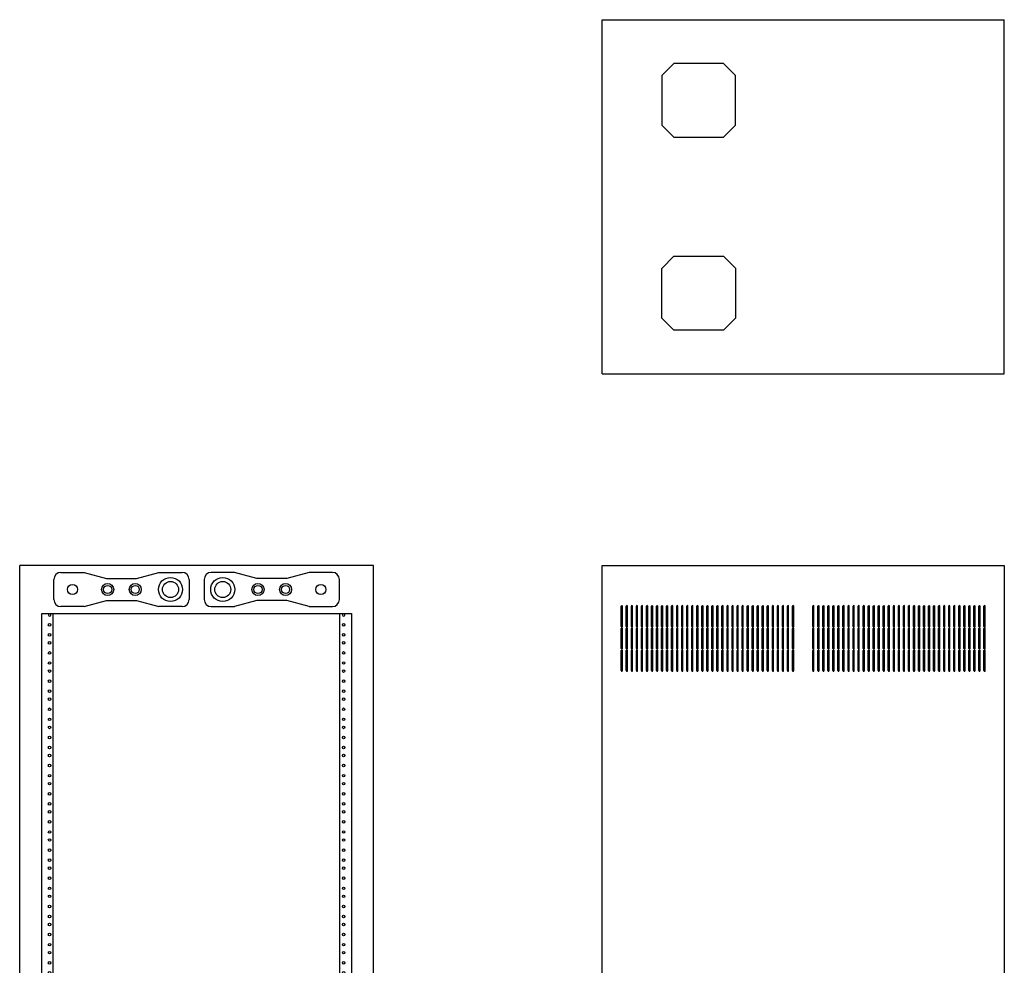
# Model space of a CAD drawing. Extents: x 12 to 110, y 13 to 131.
# Tile 3 of 4: x 12 to 73, y 72 to 131. Entities that reach past the tile are written whole.
import ezdxf

# ---------------------------------------------------------------- set-up
doc = ezdxf.new("R2010")
doc.units = 0
doc.header["$MEASUREMENT"] = 0
doc.layers.get('0').update_dxf_attribs({"linetype": 'CONTINUOUS'})
doc.layers.add('ERK-2725', color=7, linetype='CONTINUOUS')

# ---------------------------------------------------------------- blocks, each defined once
blk = doc.blocks.new('ERK_2725_REAR_ELEV')
at = {"color": 7, "linetype": 'CONTINUOUS'}
for p, q in [((0, 0), (0, 51.375)), ((22, 51.375), (0, 51.375)), ((2.5625, 50.9405), (3.9995, 50.9405)), ((3.9995, 50.9405), (5.397, 50.566)), ((7.259, 50.566), (8.6565, 50.9405)), ((8.6565, 50.9405), (10.0935, 50.9405)), ((13.344, 50.94), (11.907, 50.94)), ((14.741, 50.566), (13.344, 50.941)), ((18, 50.94), (16.603, 50.566)), ((19.437, 50.94), (18, 50.94)), ((22, 0), (22, 51.375)), ((2.125, 49.253), (2.125, 50.503)), ((5.397, 50.566), (7.259, 50.566)), ((10.531, 50.503), (10.531, 49.253)), ((11.469, 50.502), (11.469, 49.253)), ((16.603, 50.566), (14.741, 50.566)), ((19.875, 49.254), (19.875, 50.502)), ((3.9995, 48.8155), (5.397, 49.19)), ((5.397, 49.19), (7.259, 49.19)), ((7.259, 49.19), (8.6565, 48.8155)), ((14.741, 49.19), (13.344, 48.815)), ((16.603, 49.19), (14.741, 49.19)), ((18, 48.816), (16.603, 49.19)), ((1.376, 2.9975), (1.376, 48.3775)), ((1.376, 48.3775), (20.624, 48.3775)), ((1.8144, 48.3775), (1.9056, 48.3775)), ((2.091, 2.9975), (2.091, 48.3775)), ((3.9995, 48.8155), (2.5625, 48.8155)), ((10.0935, 48.8155), (8.6565, 48.8155)), ((11.907, 48.815), (13.344, 48.815)), ((18, 48.816), (19.437, 48.816)), ((19.909, 2.9975), (19.909, 48.3775)), ((20.0944, 48.3775), (20.1856, 48.3775)), ((20.624, 48.3775), (20.624, 2.9975)), ((20.624, 2.9975), (1.376, 2.9975)), ((3.9995, 2.5595), (2.5625, 2.5595)), ((3.9995, 2.5595), (5.397, 2.185)), ((7.259, 2.185), (8.6565, 2.5595)), ((10.0935, 2.5595), (8.6565, 2.5595)), ((11.9065, 2.5595), (13.3435, 2.5595)), ((14.741, 2.185), (13.3435, 2.5595)), ((18.0005, 2.5595), (16.603, 2.185)), ((18.0005, 2.5595), (19.4375, 2.5595)), ((2.125, 2.122), (2.125, 0.872)), ((5.397, 2.185), (7.259, 2.185)), ((10.531, 0.872), (10.531, 2.122)), ((11.469, 0.872), (11.469, 2.122)), ((16.603, 2.185), (14.741, 2.185)), ((19.875, 2.122), (19.875, 0.872)), ((3.9995, 0.4345), (5.397, 0.809)), ((5.397, 0.809), (7.259, 0.809)), ((7.259, 0.809), (8.6565, 0.4345)), ((14.741, 0.809), (13.3435, 0.4345)), ((16.603, 0.809), (14.741, 0.809)), ((18.0005, 0.4345), (16.603, 0.809)), ((22, 0), (0, 0)), ((2.5625, 0.4345), (3.9995, 0.4345)), ((8.6565, 0.4345), (10.0935, 0.4345)), ((13.3435, 0.4345), (11.9065, 0.4345)), ((19.4375, 0.4345), (18.0005, 0.4345))]:
    blk.add_line(p, q, dxfattribs=at)
for centre, radius in [((5.468, 49.878), 0.375), ((7.186, 49.878), 0.375), ((9.376, 49.878), 0.75), ((9.376, 49.878), 0.5), ((12.624, 49.878), 0.75), ((12.624, 49.878), 0.5), ((14.814, 49.878), 0.375), ((16.532, 49.878), 0.375), ((3.28, 49.878), 0.3125), ((5.468, 49.878), 0.25), ((7.186, 49.878), 0.25), ((14.814, 49.878), 0.25), ((16.532, 49.878), 0.25), ((18.72, 49.878), 0.3125), ((1.86, 47.6875), 0.081), ((20.14, 47.6875), 0.081), ((1.86, 47.0625), 0.081), ((20.14, 47.0625), 0.081), ((1.86, 46.5625), 0.081), ((20.14, 46.5625), 0.081), ((1.86, 45.9375), 0.081), ((20.14, 45.9375), 0.081), ((1.86, 45.3125), 0.081), ((20.14, 45.3125), 0.081), ((1.86, 44.8125), 0.081), ((20.14, 44.8125), 0.081), ((1.86, 44.1875), 0.081), ((20.14, 44.1875), 0.081), ((1.86, 43.5625), 0.081), ((20.14, 43.5625), 0.081), ((1.86, 43.0625), 0.081), ((20.14, 43.0625), 0.081), ((1.86, 42.4375), 0.081), ((20.14, 42.4375), 0.081), ((1.86, 41.8125), 0.081), ((20.14, 41.8125), 0.081), ((1.86, 41.3125), 0.081), ((20.14, 41.3125), 0.081), ((1.86, 40.6875), 0.081), ((20.14, 40.6875), 0.081), ((1.86, 40.0625), 0.081), ((20.14, 40.0625), 0.081), ((1.86, 39.5625), 0.081), ((20.14, 39.5625), 0.081), ((1.86, 38.9375), 0.081), ((20.14, 38.9375), 0.081), ((1.86, 38.3125), 0.081), ((20.14, 38.3125), 0.081), ((1.86, 37.8125), 0.081), ((20.14, 37.8125), 0.081), ((1.86, 37.1875), 0.081), ((20.14, 37.1875), 0.081), ((1.86, 36.5625), 0.081), ((1.86, 36.0625), 0.081), ((20.14, 36.5625), 0.081), ((20.14, 36.0625), 0.081), ((1.86, 35.4375), 0.081), ((20.14, 35.4375), 0.081), ((1.86, 34.8125), 0.081), ((20.14, 34.8125), 0.081), ((1.86, 34.3125), 0.081), ((20.14, 34.3125), 0.081), ((1.86, 33.6875), 0.081), ((20.14, 33.6875), 0.081), ((1.86, 33.0625), 0.081), ((20.14, 33.0625), 0.081), ((1.86, 32.5625), 0.081), ((20.14, 32.5625), 0.081), ((1.86, 31.9375), 0.081), ((20.14, 31.9375), 0.081), ((1.86, 31.3125), 0.081), ((20.14, 31.3125), 0.081), ((1.86, 30.8125), 0.081), ((20.14, 30.8125), 0.081), ((1.86, 30.1875), 0.081), ((20.14, 30.1875), 0.081), ((1.86, 29.5625), 0.081), ((20.14, 29.5625), 0.081), ((1.86, 29.0625), 0.081), ((20.14, 29.0625), 0.081), ((1.86, 28.4375), 0.081), ((20.14, 28.4375), 0.081), ((1.86, 27.8125), 0.081), ((20.14, 27.8125), 0.081), ((1.86, 27.3125), 0.081), ((20.14, 27.3125), 0.081), ((1.86, 26.6875), 0.081), ((20.14, 26.6875), 0.081), ((1.86, 26.0625), 0.081), ((20.14, 26.0625), 0.081), ((1.86, 25.5625), 0.081), ((20.14, 25.5625), 0.081), ((1.86, 24.9375), 0.081), ((20.14, 24.9375), 0.081), ((1.86, 24.3125), 0.081), ((1.86, 23.8125), 0.081), ((20.14, 24.3125), 0.081), ((20.14, 23.8125), 0.081), ((1.86, 23.1875), 0.081), ((20.14, 23.1875), 0.081), ((1.86, 22.5625), 0.081), ((1.86, 22.0625), 0.081), ((20.14, 22.5625), 0.081), ((20.14, 22.0625), 0.081), ((1.86, 21.4375), 0.081), ((20.14, 21.4375), 0.081), ((1.86, 20.8125), 0.081), ((20.14, 20.8125), 0.081), ((1.86, 20.3125), 0.081), ((20.14, 20.3125), 0.081), ((1.86, 19.6875), 0.081), ((20.14, 19.6875), 0.081), ((1.86, 19.0625), 0.081), ((20.14, 19.0625), 0.081), ((1.86, 18.5625), 0.081), ((20.14, 18.5625), 0.081), ((1.86, 17.9375), 0.081), ((20.14, 17.9375), 0.081), ((1.86, 17.3125), 0.081), ((20.14, 17.3125), 0.081), ((1.86, 16.8125), 0.081), ((20.14, 16.8125), 0.081), ((1.86, 16.1875), 0.081), ((20.14, 16.1875), 0.081), ((1.86, 15.5625), 0.081), ((20.14, 15.5625), 0.081), ((1.86, 15.0625), 0.081), ((20.14, 15.0625), 0.081), ((1.86, 14.4375), 0.081), ((20.14, 14.4375), 0.081), ((1.86, 13.8125), 0.081), ((20.14, 13.8125), 0.081), ((1.86, 13.3125), 0.081), ((20.14, 13.3125), 0.081), ((1.86, 12.6875), 0.081), ((20.14, 12.6875), 0.081), ((1.86, 12.0625), 0.081), ((1.86, 11.5625), 0.081), ((20.14, 12.0625), 0.081), ((20.14, 11.5625), 0.081), ((1.86, 10.9375), 0.081), ((20.14, 10.9375), 0.081), ((1.86, 10.3125), 0.081), ((1.86, 9.8125), 0.081), ((20.14, 10.3125), 0.081), ((20.14, 9.8125), 0.081), ((1.86, 9.1875), 0.081), ((20.14, 9.1875), 0.081), ((1.86, 8.5625), 0.081), ((20.14, 8.5625), 0.081), ((1.86, 8.0625), 0.081), ((20.14, 8.0625), 0.081), ((1.86, 7.4375), 0.081), ((20.14, 7.4375), 0.081), ((1.86, 6.8125), 0.081), ((20.14, 6.8125), 0.081), ((1.86, 6.3125), 0.081), ((20.14, 6.3125), 0.081), ((1.86, 5.6875), 0.081), ((20.14, 5.6875), 0.081), ((1.86, 5.0625), 0.081), ((20.14, 5.0625), 0.081), ((1.86, 4.5625), 0.081), ((20.14, 4.5625), 0.081), ((1.86, 3.9375), 0.081), ((20.14, 3.9375), 0.081), ((1.86, 3.3125), 0.081), ((20.14, 3.3125), 0.081), ((3.28, 1.497), 0.9375), ((3.28, 1.497), 0.6875), ((5.468, 1.497), 0.5625), ((5.468, 1.497), 0.4375), ((7.186, 1.497), 0.5625), ((7.186, 1.497), 0.4375), ((9.376, 1.497), 0.9375), ((9.376, 1.497), 0.6875), ((12.624, 1.497), 0.9375), ((12.624, 1.497), 0.6875), ((14.814, 1.497), 0.5625), ((14.814, 1.497), 0.4375), ((16.532, 1.497), 0.5625), ((16.532, 1.497), 0.4375), ((18.72, 1.497), 0.9375), ((18.72, 1.497), 0.6875)]:
    blk.add_circle(centre, radius, dxfattribs=at)
for centre, radius, start, end in [((2.5625, 50.503), 0.4375, 90, 180), ((10.0935, 50.503), 0.4375, 0, 90), ((11.907, 50.502), 0.438, 90, 180), ((19.437, 50.502), 0.438, 0, 90), ((2.5625, 49.253), 0.4375, 180, 270), ((10.0935, 49.253), 0.4375, 270, 0), ((11.907, 49.253), 0.438, 180, 270), ((19.437, 49.254), 0.438, 270, 0), ((1.86, 48.3125), 0.081, 126.633461, 53.366539), ((20.14, 48.3125), 0.081, 126.633461, 53.366539), ((2.5625, 2.122), 0.4375, 90, 180), ((10.0935, 2.122), 0.4375, 0, 90), ((11.9065, 2.122), 0.4375, 90, 180), ((19.4375, 2.122), 0.4375, 0, 90), ((2.5625, 0.872), 0.4375, 180, 270), ((10.0935, 0.872), 0.4375, 270, 0), ((11.9065, 0.872), 0.4375, 180, 270), ((19.4375, 0.872), 0.4375, 270, 0)]:
    blk.add_arc(centre, radius, start, end, dxfattribs=at)
blk = doc.blocks.new('ERK_2725_SIDE_ELEV')
at = {"color": 7, "linetype": 'CONTINUOUS'}
for p, q in [((0, 0), (0, 51.375)), ((0, 51.375), (25, 51.375)), ((25, 51.375), (25, 0)), ((1.189, 47.589), (1.189, 48.839)), ((1.264, 47.589), (1.264, 48.839)), ((1.502, 47.589), (1.502, 48.839)), ((1.577, 47.589), (1.577, 48.839)), ((1.815, 47.589), (1.815, 48.839)), ((1.89, 47.589), (1.89, 48.839)), ((2.128, 47.589), (2.128, 48.839)), ((2.203, 47.589), (2.203, 48.839)), ((2.441, 47.589), (2.441, 48.839)), ((2.516, 47.589), (2.516, 48.839)), ((2.754, 47.589), (2.754, 48.839)), ((2.829, 47.589), (2.829, 48.839)), ((3.067, 47.589), (3.067, 48.839)), ((3.142, 47.589), (3.142, 48.839)), ((3.38, 47.589), (3.38, 48.839)), ((3.455, 47.589), (3.455, 48.839)), ((3.693, 47.589), (3.693, 48.839)), ((3.768, 47.589), (3.768, 48.839)), ((4.006, 47.589), (4.006, 48.839)), ((4.081, 47.589), (4.081, 48.839)), ((4.319, 47.589), (4.319, 48.839)), ((4.394, 47.589), (4.394, 48.839)), ((4.632, 47.589), (4.632, 48.839)), ((4.707, 47.589), (4.707, 48.839)), ((4.945, 47.589), (4.945, 48.839)), ((5.02, 47.589), (5.02, 48.839)), ((5.258, 47.589), (5.258, 48.839)), ((5.333, 47.589), (5.333, 48.839)), ((5.571, 47.589), (5.571, 48.839)), ((5.646, 47.589), (5.646, 48.839)), ((5.884, 47.589), (5.884, 48.839)), ((5.959, 47.589), (5.959, 48.839)), ((6.197, 47.589), (6.197, 48.839)), ((6.272, 47.589), (6.272, 48.839)), ((6.51, 47.589), (6.51, 48.839)), ((6.585, 47.589), (6.585, 48.839)), ((6.823, 47.589), (6.823, 48.839)), ((6.898, 47.589), (6.898, 48.839)), ((7.136, 47.589), (7.136, 48.839)), ((7.211, 47.589), (7.211, 48.839)), ((7.449, 47.589), (7.449, 48.839)), ((7.524, 47.589), (7.524, 48.839)), ((7.762, 47.589), (7.762, 48.839)), ((7.837, 47.589), (7.837, 48.839)), ((8.075, 47.589), (8.075, 48.839)), ((8.15, 47.589), (8.15, 48.839)), ((8.388, 47.589), (8.388, 48.839)), ((8.463, 47.589), (8.463, 48.839)), ((8.701, 47.589), (8.701, 48.839)), ((8.776, 47.589), (8.776, 48.839)), ((9.014, 47.589), (9.014, 48.839)), ((9.089, 47.589), (9.089, 48.839)), ((9.327, 47.589), (9.327, 48.839)), ((9.402, 47.589), (9.402, 48.839)), ((9.64, 47.589), (9.64, 48.839)), ((9.715, 47.589), (9.715, 48.839)), ((9.953, 47.589), (9.953, 48.839)), ((10.028, 47.589), (10.028, 48.839)), ((10.266, 47.589), (10.266, 48.839)), ((10.341, 47.589), (10.341, 48.839)), ((10.579, 47.589), (10.579, 48.839)), ((10.654, 47.589), (10.654, 48.839)), ((10.892, 47.589), (10.892, 48.839)), ((10.967, 47.589), (10.967, 48.839)), ((11.205, 47.589), (11.205, 48.839)), ((11.28, 47.589), (11.28, 48.839)), ((11.518, 47.589), (11.518, 48.839)), ((11.593, 47.589), (11.593, 48.839)), ((11.831, 47.589), (11.831, 48.839)), ((11.906, 47.589), (11.906, 48.839)), ((13.094, 47.589), (13.094, 48.839)), ((13.169, 47.589), (13.169, 48.839)), ((13.407, 47.589), (13.407, 48.839)), ((13.482, 47.589), (13.482, 48.839)), ((13.72, 47.589), (13.72, 48.839)), ((13.795, 47.589), (13.795, 48.839)), ((14.033, 47.589), (14.033, 48.839)), ((14.108, 47.589), (14.108, 48.839)), ((14.346, 47.589), (14.346, 48.839)), ((14.421, 47.589), (14.421, 48.839)), ((14.659, 47.589), (14.659, 48.839)), ((14.734, 47.589), (14.734, 48.839)), ((14.972, 47.589), (14.972, 48.839)), ((15.047, 47.589), (15.047, 48.839)), ((15.285, 47.589), (15.285, 48.839)), ((15.36, 47.589), (15.36, 48.839)), ((15.598, 47.589), (15.598, 48.839)), ((15.673, 47.589), (15.673, 48.839)), ((15.911, 47.589), (15.911, 48.839)), ((15.986, 47.589), (15.986, 48.839)), ((16.224, 47.589), (16.224, 48.839)), ((16.299, 47.589), (16.299, 48.839)), ((16.537, 47.589), (16.537, 48.839)), ((16.612, 47.589), (16.612, 48.839)), ((16.85, 47.589), (16.85, 48.839)), ((16.925, 47.589), (16.925, 48.839)), ((17.163, 47.589), (17.163, 48.839)), ((17.238, 47.589), (17.238, 48.839)), ((17.476, 47.589), (17.476, 48.839)), ((17.551, 47.589), (17.551, 48.839)), ((17.789, 47.589), (17.789, 48.839)), ((17.864, 47.589), (17.864, 48.839)), ((18.102, 47.589), (18.102, 48.839)), ((18.177, 47.589), (18.177, 48.839)), ((18.415, 47.589), (18.415, 48.839)), ((18.49, 47.589), (18.49, 48.839)), ((18.728, 47.589), (18.728, 48.839)), ((18.803, 47.589), (18.803, 48.839)), ((19.041, 47.589), (19.041, 48.839)), ((19.116, 47.589), (19.116, 48.839)), ((19.354, 47.589), (19.354, 48.839)), ((19.429, 47.589), (19.429, 48.839)), ((19.667, 47.589), (19.667, 48.839)), ((19.742, 47.589), (19.742, 48.839)), ((19.98, 47.589), (19.98, 48.839)), ((20.055, 47.589), (20.055, 48.839)), ((20.293, 47.589), (20.293, 48.839)), ((20.368, 47.589), (20.368, 48.839)), ((20.606, 47.589), (20.606, 48.839)), ((20.681, 47.589), (20.681, 48.839)), ((20.919, 47.589), (20.919, 48.839)), ((20.994, 47.589), (20.994, 48.839)), ((21.232, 47.589), (21.232, 48.839)), ((21.307, 47.589), (21.307, 48.839)), ((21.545, 47.589), (21.545, 48.839)), ((21.62, 47.589), (21.62, 48.839)), ((21.858, 47.589), (21.858, 48.839)), ((21.933, 47.589), (21.933, 48.839)), ((22.171, 47.589), (22.171, 48.839)), ((22.246, 47.589), (22.246, 48.839)), ((22.484, 47.589), (22.484, 48.839)), ((22.559, 47.589), (22.559, 48.839)), ((22.797, 47.589), (22.797, 48.839)), ((22.872, 47.589), (22.872, 48.839)), ((23.11, 47.589), (23.11, 48.839)), ((23.185, 47.589), (23.185, 48.839)), ((23.423, 47.589), (23.423, 48.839)), ((23.498, 47.589), (23.498, 48.839)), ((23.736, 47.589), (23.736, 48.839)), ((23.811, 47.589), (23.811, 48.839)), ((1.189, 46.214), (1.189, 47.464)), ((1.264, 46.214), (1.264, 47.464)), ((1.502, 46.214), (1.502, 47.464)), ((1.577, 46.214), (1.577, 47.464)), ((1.815, 46.214), (1.815, 47.464)), ((1.89, 46.214), (1.89, 47.464)), ((2.128, 46.214), (2.128, 47.464)), ((2.203, 46.214), (2.203, 47.464)), ((2.441, 46.214), (2.441, 47.464)), ((2.516, 46.214), (2.516, 47.464)), ((2.754, 46.214), (2.754, 47.464)), ((2.829, 46.214), (2.829, 47.464)), ((3.067, 46.214), (3.067, 47.464)), ((3.142, 46.214), (3.142, 47.464)), ((3.38, 46.214), (3.38, 47.464)), ((3.455, 46.214), (3.455, 47.464)), ((3.693, 46.214), (3.693, 47.464)), ((3.768, 46.214), (3.768, 47.464)), ((4.006, 46.214), (4.006, 47.464)), ((4.081, 46.214), (4.081, 47.464)), ((4.319, 46.214), (4.319, 47.464)), ((4.394, 46.214), (4.394, 47.464)), ((4.632, 46.214), (4.632, 47.464)), ((4.707, 46.214), (4.707, 47.464)), ((4.945, 46.214), (4.945, 47.464)), ((5.02, 46.214), (5.02, 47.464)), ((5.258, 46.214), (5.258, 47.464)), ((5.333, 46.214), (5.333, 47.464)), ((5.571, 46.214), (5.571, 47.464)), ((5.646, 46.214), (5.646, 47.464)), ((5.884, 46.214), (5.884, 47.464)), ((5.959, 46.214), (5.959, 47.464)), ((6.197, 46.214), (6.197, 47.464)), ((6.272, 46.214), (6.272, 47.464)), ((6.51, 46.214), (6.51, 47.464)), ((6.585, 46.214), (6.585, 47.464)), ((6.823, 46.214), (6.823, 47.464)), ((6.898, 46.214), (6.898, 47.464)), ((7.136, 46.214), (7.136, 47.464)), ((7.211, 46.214), (7.211, 47.464)), ((7.449, 46.214), (7.449, 47.464)), ((7.524, 46.214), (7.524, 47.464)), ((7.762, 46.214), (7.762, 47.464)), ((7.837, 46.214), (7.837, 47.464)), ((8.075, 46.214), (8.075, 47.464)), ((8.15, 46.214), (8.15, 47.464)), ((8.388, 46.214), (8.388, 47.464)), ((8.463, 46.214), (8.463, 47.464)), ((8.701, 46.214), (8.701, 47.464)), ((8.776, 46.214), (8.776, 47.464)), ((9.014, 46.214), (9.014, 47.464)), ((9.089, 46.214), (9.089, 47.464)), ((9.327, 46.214), (9.327, 47.464)), ((9.402, 46.214), (9.402, 47.464)), ((9.64, 46.214), (9.64, 47.464)), ((9.715, 46.214), (9.715, 47.464)), ((9.953, 46.214), (9.953, 47.464)), ((10.028, 46.214), (10.028, 47.464)), ((10.266, 46.214), (10.266, 47.464)), ((10.341, 46.214), (10.341, 47.464)), ((10.579, 46.214), (10.579, 47.464)), ((10.654, 46.214), (10.654, 47.464)), ((10.892, 46.214), (10.892, 47.464)), ((10.967, 46.214), (10.967, 47.464)), ((11.205, 46.214), (11.205, 47.464)), ((11.28, 46.214), (11.28, 47.464)), ((11.518, 46.214), (11.518, 47.464)), ((11.593, 46.214), (11.593, 47.464)), ((11.831, 46.214), (11.831, 47.464)), ((11.906, 46.214), (11.906, 47.464)), ((13.094, 46.214), (13.094, 47.464)), ((13.169, 46.214), (13.169, 47.464)), ((13.407, 46.214), (13.407, 47.464)), ((13.482, 46.214), (13.482, 47.464)), ((13.72, 46.214), (13.72, 47.464)), ((13.795, 46.214), (13.795, 47.464)), ((14.033, 46.214), (14.033, 47.464)), ((14.108, 46.214), (14.108, 47.464)), ((14.346, 46.214), (14.346, 47.464)), ((14.421, 46.214), (14.421, 47.464)), ((14.659, 46.214), (14.659, 47.464)), ((14.734, 46.214), (14.734, 47.464)), ((14.972, 46.214), (14.972, 47.464)), ((15.047, 46.214), (15.047, 47.464)), ((15.285, 46.214), (15.285, 47.464)), ((15.36, 46.214), (15.36, 47.464)), ((15.598, 46.214), (15.598, 47.464)), ((15.673, 46.214), (15.673, 47.464)), ((15.911, 46.214), (15.911, 47.464)), ((15.986, 46.214), (15.986, 47.464)), ((16.224, 46.214), (16.224, 47.464)), ((16.299, 46.214), (16.299, 47.464)), ((16.537, 46.214), (16.537, 47.464)), ((16.612, 46.214), (16.612, 47.464)), ((16.85, 46.214), (16.85, 47.464)), ((16.925, 46.214), (16.925, 47.464)), ((17.163, 46.214), (17.163, 47.464)), ((17.238, 46.214), (17.238, 47.464)), ((17.476, 46.214), (17.476, 47.464)), ((17.551, 46.214), (17.551, 47.464)), ((17.789, 46.214), (17.789, 47.464)), ((17.864, 46.214), (17.864, 47.464)), ((18.102, 46.214), (18.102, 47.464)), ((18.177, 46.214), (18.177, 47.464)), ((18.415, 46.214), (18.415, 47.464)), ((18.49, 46.214), (18.49, 47.464)), ((18.728, 46.214), (18.728, 47.464)), ((18.803, 46.214), (18.803, 47.464)), ((19.041, 46.214), (19.041, 47.464)), ((19.116, 46.214), (19.116, 47.464)), ((19.354, 46.214), (19.354, 47.464)), ((19.429, 46.214), (19.429, 47.464)), ((19.667, 46.214), (19.667, 47.464)), ((19.742, 46.214), (19.742, 47.464)), ((19.98, 46.214), (19.98, 47.464)), ((20.055, 46.214), (20.055, 47.464)), ((20.293, 46.214), (20.293, 47.464)), ((20.368, 46.214), (20.368, 47.464)), ((20.606, 46.214), (20.606, 47.464)), ((20.681, 46.214), (20.681, 47.464)), ((20.919, 46.214), (20.919, 47.464)), ((20.994, 46.214), (20.994, 47.464)), ((21.232, 46.214), (21.232, 47.464)), ((21.307, 46.214), (21.307, 47.464)), ((21.545, 46.214), (21.545, 47.464)), ((21.62, 46.214), (21.62, 47.464)), ((21.858, 46.214), (21.858, 47.464)), ((21.933, 46.214), (21.933, 47.464)), ((22.171, 46.214), (22.171, 47.464)), ((22.246, 46.214), (22.246, 47.464)), ((22.484, 46.214), (22.484, 47.464)), ((22.559, 46.214), (22.559, 47.464)), ((22.797, 46.214), (22.797, 47.464)), ((22.872, 46.214), (22.872, 47.464)), ((23.11, 46.214), (23.11, 47.464)), ((23.185, 46.214), (23.185, 47.464)), ((23.423, 46.214), (23.423, 47.464)), ((23.498, 46.214), (23.498, 47.464)), ((23.736, 46.214), (23.736, 47.464)), ((23.811, 46.214), (23.811, 47.464)), ((1.189, 44.839), (1.189, 46.089)), ((1.264, 44.839), (1.264, 46.089)), ((1.502, 44.839), (1.502, 46.089)), ((1.577, 44.839), (1.577, 46.089)), ((1.815, 44.839), (1.815, 46.089)), ((1.89, 44.839), (1.89, 46.089)), ((2.128, 44.839), (2.128, 46.089)), ((2.203, 44.839), (2.203, 46.089)), ((2.441, 44.839), (2.441, 46.089)), ((2.516, 44.839), (2.516, 46.089)), ((2.754, 44.839), (2.754, 46.089)), ((2.829, 44.839), (2.829, 46.089)), ((3.067, 44.839), (3.067, 46.089)), ((3.142, 44.839), (3.142, 46.089)), ((3.38, 44.839), (3.38, 46.089)), ((3.455, 44.839), (3.455, 46.089)), ((3.693, 44.839), (3.693, 46.089)), ((3.768, 44.839), (3.768, 46.089)), ((4.006, 44.839), (4.006, 46.089)), ((4.081, 44.839), (4.081, 46.089)), ((4.319, 44.839), (4.319, 46.089)), ((4.394, 44.839), (4.394, 46.089)), ((4.632, 44.839), (4.632, 46.089)), ((4.707, 44.839), (4.707, 46.089)), ((4.945, 44.839), (4.945, 46.089)), ((5.02, 44.839), (5.02, 46.089)), ((5.258, 44.839), (5.258, 46.089)), ((5.333, 44.839), (5.333, 46.089)), ((5.571, 44.839), (5.571, 46.089)), ((5.646, 44.839), (5.646, 46.089)), ((5.884, 44.839), (5.884, 46.089)), ((5.959, 44.839), (5.959, 46.089)), ((6.197, 44.839), (6.197, 46.089)), ((6.272, 44.839), (6.272, 46.089)), ((6.51, 44.839), (6.51, 46.089)), ((6.585, 44.839), (6.585, 46.089)), ((6.823, 44.839), (6.823, 46.089)), ((6.898, 44.839), (6.898, 46.089)), ((7.136, 44.839), (7.136, 46.089)), ((7.211, 44.839), (7.211, 46.089)), ((7.449, 44.839), (7.449, 46.089)), ((7.524, 44.839), (7.524, 46.089)), ((7.762, 44.839), (7.762, 46.089)), ((7.837, 44.839), (7.837, 46.089)), ((8.075, 44.839), (8.075, 46.089)), ((8.15, 44.839), (8.15, 46.089)), ((8.388, 44.839), (8.388, 46.089)), ((8.463, 44.839), (8.463, 46.089)), ((8.701, 44.839), (8.701, 46.089)), ((8.776, 44.839), (8.776, 46.089)), ((9.014, 44.839), (9.014, 46.089)), ((9.089, 44.839), (9.089, 46.089)), ((9.327, 44.839), (9.327, 46.089)), ((9.402, 44.839), (9.402, 46.089)), ((9.64, 44.839), (9.64, 46.089)), ((9.715, 44.839), (9.715, 46.089)), ((9.953, 44.839), (9.953, 46.089)), ((10.028, 44.839), (10.028, 46.089)), ((10.266, 44.839), (10.266, 46.089)), ((10.341, 44.839), (10.341, 46.089)), ((10.579, 44.839), (10.579, 46.089)), ((10.654, 44.839), (10.654, 46.089)), ((10.892, 44.839), (10.892, 46.089)), ((10.967, 44.839), (10.967, 46.089)), ((11.205, 44.839), (11.205, 46.089)), ((11.28, 44.839), (11.28, 46.089)), ((11.518, 44.839), (11.518, 46.089)), ((11.593, 44.839), (11.593, 46.089)), ((11.831, 44.839), (11.831, 46.089)), ((11.906, 44.839), (11.906, 46.089)), ((13.094, 44.839), (13.094, 46.089)), ((13.169, 44.839), (13.169, 46.089)), ((13.407, 44.839), (13.407, 46.089)), ((13.482, 44.839), (13.482, 46.089)), ((13.72, 44.839), (13.72, 46.089)), ((13.795, 44.839), (13.795, 46.089)), ((14.033, 44.839), (14.033, 46.089)), ((14.108, 44.839), (14.108, 46.089)), ((14.346, 44.839), (14.346, 46.089)), ((14.421, 44.839), (14.421, 46.089)), ((14.659, 44.839), (14.659, 46.089)), ((14.734, 44.839), (14.734, 46.089)), ((14.972, 44.839), (14.972, 46.089)), ((15.047, 44.839), (15.047, 46.089)), ((15.285, 44.839), (15.285, 46.089)), ((15.36, 44.839), (15.36, 46.089)), ((15.598, 44.839), (15.598, 46.089)), ((15.673, 44.839), (15.673, 46.089)), ((15.911, 44.839), (15.911, 46.089)), ((15.986, 44.839), (15.986, 46.089)), ((16.224, 44.839), (16.224, 46.089)), ((16.299, 44.839), (16.299, 46.089)), ((16.537, 44.839), (16.537, 46.089)), ((16.612, 44.839), (16.612, 46.089)), ((16.85, 44.839), (16.85, 46.089)), ((16.925, 44.839), (16.925, 46.089)), ((17.163, 44.839), (17.163, 46.089)), ((17.238, 44.839), (17.238, 46.089)), ((17.476, 44.839), (17.476, 46.089)), ((17.551, 44.839), (17.551, 46.089)), ((17.789, 44.839), (17.789, 46.089)), ((17.864, 44.839), (17.864, 46.089)), ((18.102, 44.839), (18.102, 46.089)), ((18.177, 44.839), (18.177, 46.089)), ((18.415, 44.839), (18.415, 46.089)), ((18.49, 44.839), (18.49, 46.089)), ((18.728, 44.839), (18.728, 46.089)), ((18.803, 44.839), (18.803, 46.089)), ((19.041, 44.839), (19.041, 46.089)), ((19.116, 44.839), (19.116, 46.089)), ((19.354, 44.839), (19.354, 46.089)), ((19.429, 44.839), (19.429, 46.089)), ((19.667, 44.839), (19.667, 46.089)), ((19.742, 44.839), (19.742, 46.089)), ((19.98, 44.839), (19.98, 46.089)), ((20.055, 44.839), (20.055, 46.089)), ((20.293, 44.839), (20.293, 46.089)), ((20.368, 44.839), (20.368, 46.089)), ((20.606, 44.839), (20.606, 46.089)), ((20.681, 44.839), (20.681, 46.089)), ((20.919, 44.839), (20.919, 46.089)), ((20.994, 44.839), (20.994, 46.089)), ((21.232, 44.839), (21.232, 46.089)), ((21.307, 44.839), (21.307, 46.089)), ((21.545, 44.839), (21.545, 46.089)), ((21.62, 44.839), (21.62, 46.089)), ((21.858, 44.839), (21.858, 46.089)), ((21.933, 44.839), (21.933, 46.089)), ((22.171, 44.839), (22.171, 46.089)), ((22.246, 44.839), (22.246, 46.089)), ((22.484, 44.839), (22.484, 46.089)), ((22.559, 44.839), (22.559, 46.089)), ((22.797, 44.839), (22.797, 46.089)), ((22.872, 44.839), (22.872, 46.089)), ((23.11, 44.839), (23.11, 46.089)), ((23.185, 44.839), (23.185, 46.089)), ((23.423, 44.839), (23.423, 46.089)), ((23.498, 44.839), (23.498, 46.089)), ((23.736, 44.839), (23.736, 46.089)), ((23.811, 44.839), (23.811, 46.089))]:
    blk.add_line(p, q, dxfattribs=at)
for centre, start, end in [((1.2265, 48.839), 0, 180), ((1.5395, 48.839), 0, 180), ((1.8525, 48.839), 0, 180), ((2.1655, 48.839), 0, 180), ((2.4785, 48.839), 0, 180), ((2.7915, 48.839), 0, 180), ((3.1045, 48.839), 0, 180), ((3.4175, 48.839), 0, 180), ((3.7305, 48.839), 0, 180), ((4.0435, 48.839), 0, 180), ((4.3565, 48.839), 0, 180), ((4.6695, 48.839), 0, 180), ((4.9825, 48.839), 0, 180), ((5.2955, 48.839), 0, 180), ((5.6085, 48.839), 0, 180), ((5.9215, 48.839), 0, 180), ((6.2345, 48.839), 0, 180), ((6.5475, 48.839), 0, 180), ((6.8605, 48.839), 0, 180), ((7.1735, 48.839), 0, 180), ((7.4865, 48.839), 0, 180), ((7.7995, 48.839), 0, 180), ((8.1125, 48.839), 0, 180), ((8.4255, 48.839), 0, 180), ((8.7385, 48.839), 0, 180), ((9.0515, 48.839), 0, 180), ((9.3645, 48.839), 0, 180), ((9.6775, 48.839), 0, 180), ((9.9905, 48.839), 0, 180), ((10.3035, 48.839), 0, 180), ((10.6165, 48.839), 0, 180), ((10.9295, 48.839), 0, 180), ((11.2425, 48.839), 0, 180), ((11.5555, 48.839), 0, 180), ((11.8685, 48.839), 0, 180), ((13.1315, 48.839), 0, 180), ((13.4445, 48.839), 0, 180), ((13.7575, 48.839), 0, 180), ((14.0705, 48.839), 0, 180), ((14.3835, 48.839), 0, 180), ((14.6965, 48.839), 0, 180), ((15.0095, 48.839), 0, 180), ((15.3225, 48.839), 0, 180), ((15.6355, 48.839), 0, 180), ((15.9485, 48.839), 0, 180), ((16.2615, 48.839), 0, 180), ((16.5745, 48.839), 0, 180), ((16.8875, 48.839), 0, 180), ((17.2005, 48.839), 0, 180), ((17.5135, 48.839), 0, 180), ((17.8265, 48.839), 0, 180), ((18.1395, 48.839), 0, 180), ((18.4525, 48.839), 0, 180), ((18.7655, 48.839), 0, 180), ((19.0785, 48.839), 0, 180), ((19.3915, 48.839), 0, 180), ((19.7045, 48.839), 0, 180), ((20.0175, 48.839), 0, 180), ((20.3305, 48.839), 0, 180), ((20.6435, 48.839), 0, 180), ((20.9565, 48.839), 0, 180), ((21.2695, 48.839), 0, 180), ((21.5825, 48.839), 0, 180), ((21.8955, 48.839), 0, 180), ((22.2085, 48.839), 0, 180), ((22.5215, 48.839), 0, 180), ((22.8345, 48.839), 0, 180), ((23.1475, 48.839), 0, 180), ((23.4605, 48.839), 0, 180), ((23.7735, 48.839), 0, 180), ((1.2265, 47.589), 180, 0), ((1.2265, 47.464), 0, 180), ((1.5395, 47.589), 180, 0), ((1.5395, 47.464), 0, 180), ((1.8525, 47.589), 180, 0), ((1.8525, 47.464), 0, 180), ((2.1655, 47.589), 180, 0), ((2.1655, 47.464), 0, 180), ((2.4785, 47.589), 180, 0), ((2.4785, 47.464), 0, 180), ((2.7915, 47.589), 180, 0), ((2.7915, 47.464), 0, 180), ((3.1045, 47.589), 180, 0), ((3.1045, 47.464), 0, 180), ((3.4175, 47.589), 180, 0), ((3.4175, 47.464), 0, 180), ((3.7305, 47.589), 180, 0), ((3.7305, 47.464), 0, 180), ((4.0435, 47.589), 180, 0), ((4.0435, 47.464), 0, 180), ((4.3565, 47.589), 180, 0), ((4.3565, 47.464), 0, 180), ((4.6695, 47.589), 180, 0), ((4.6695, 47.464), 0, 180), ((4.9825, 47.589), 180, 0), ((4.9825, 47.464), 0, 180), ((5.2955, 47.589), 180, 0), ((5.2955, 47.464), 0, 180), ((5.6085, 47.589), 180, 0), ((5.6085, 47.464), 0, 180), ((5.9215, 47.589), 180, 0), ((5.9215, 47.464), 0, 180), ((6.2345, 47.589), 180, 0), ((6.2345, 47.464), 0, 180), ((6.5475, 47.589), 180, 0), ((6.5475, 47.464), 0, 180), ((6.8605, 47.589), 180, 0), ((6.8605, 47.464), 0, 180), ((7.1735, 47.589), 180, 0), ((7.1735, 47.464), 0, 180), ((7.4865, 47.589), 180, 0), ((7.4865, 47.464), 0, 180), ((7.7995, 47.589), 180, 0), ((7.7995, 47.464), 0, 180), ((8.1125, 47.589), 180, 0), ((8.1125, 47.464), 0, 180), ((8.4255, 47.589), 180, 0), ((8.4255, 47.464), 0, 180), ((8.7385, 47.589), 180, 0), ((8.7385, 47.464), 0, 180), ((9.0515, 47.589), 180, 0), ((9.0515, 47.464), 0, 180), ((9.3645, 47.589), 180, 0), ((9.3645, 47.464), 0, 180), ((9.6775, 47.589), 180, 0), ((9.6775, 47.464), 0, 180), ((9.9905, 47.589), 180, 0), ((9.9905, 47.464), 0, 180), ((10.3035, 47.589), 180, 0), ((10.3035, 47.464), 0, 180), ((10.6165, 47.589), 180, 0), ((10.6165, 47.464), 0, 180), ((10.9295, 47.589), 180, 0), ((10.9295, 47.464), 0, 180), ((11.2425, 47.589), 180, 0), ((11.2425, 47.464), 0, 180), ((11.5555, 47.589), 180, 0), ((11.5555, 47.464), 0, 180), ((11.8685, 47.589), 180, 0), ((11.8685, 47.464), 0, 180), ((13.1315, 47.589), 180, 0), ((13.1315, 47.464), 0, 180), ((13.4445, 47.589), 180, 0), ((13.4445, 47.464), 0, 180), ((13.7575, 47.589), 180, 0), ((13.7575, 47.464), 0, 180), ((14.0705, 47.589), 180, 0), ((14.0705, 47.464), 0, 180), ((14.3835, 47.589), 180, 0), ((14.3835, 47.464), 0, 180), ((14.6965, 47.589), 180, 0), ((14.6965, 47.464), 0, 180), ((15.0095, 47.589), 180, 0), ((15.0095, 47.464), 0, 180), ((15.3225, 47.589), 180, 0), ((15.3225, 47.464), 0, 180), ((15.6355, 47.589), 180, 0), ((15.6355, 47.464), 0, 180), ((15.9485, 47.589), 180, 0), ((15.9485, 47.464), 0, 180), ((16.2615, 47.589), 180, 0), ((16.2615, 47.464), 0, 180), ((16.5745, 47.589), 180, 0), ((16.5745, 47.464), 0, 180), ((16.8875, 47.589), 180, 0), ((16.8875, 47.464), 0, 180), ((17.2005, 47.589), 180, 0), ((17.2005, 47.464), 0, 180), ((17.5135, 47.589), 180, 0), ((17.5135, 47.464), 0, 180), ((17.8265, 47.589), 180, 0), ((17.8265, 47.464), 0, 180), ((18.1395, 47.589), 180, 0), ((18.1395, 47.464), 0, 180), ((18.4525, 47.589), 180, 0), ((18.4525, 47.464), 0, 180), ((18.7655, 47.589), 180, 0), ((18.7655, 47.464), 0, 180), ((19.0785, 47.589), 180, 0), ((19.0785, 47.464), 0, 180), ((19.3915, 47.589), 180, 0), ((19.3915, 47.464), 0, 180), ((19.7045, 47.589), 180, 0), ((19.7045, 47.464), 0, 180), ((20.0175, 47.589), 180, 0), ((20.0175, 47.464), 0, 180), ((20.3305, 47.589), 180, 0), ((20.3305, 47.464), 0, 180), ((20.6435, 47.589), 180, 0), ((20.6435, 47.464), 0, 180), ((20.9565, 47.589), 180, 0), ((20.9565, 47.464), 0, 180), ((21.2695, 47.589), 180, 0), ((21.2695, 47.464), 0, 180), ((21.5825, 47.589), 180, 0), ((21.5825, 47.464), 0, 180), ((21.8955, 47.589), 180, 0), ((21.8955, 47.464), 0, 180), ((22.2085, 47.589), 180, 0), ((22.2085, 47.464), 0, 180), ((22.5215, 47.589), 180, 0), ((22.5215, 47.464), 0, 180), ((22.8345, 47.589), 180, 0), ((22.8345, 47.464), 0, 180), ((23.1475, 47.589), 180, 0), ((23.1475, 47.464), 0, 180), ((23.4605, 47.589), 180, 0), ((23.4605, 47.464), 0, 180), ((23.7735, 47.589), 180, 0), ((23.7735, 47.464), 0, 180), ((1.2265, 46.214), 180, 0), ((1.2265, 46.089), 0, 180), ((1.5395, 46.214), 180, 0), ((1.5395, 46.089), 0, 180), ((1.8525, 46.214), 180, 0), ((1.8525, 46.089), 0, 180), ((2.1655, 46.214), 180, 0), ((2.1655, 46.089), 0, 180), ((2.4785, 46.214), 180, 0), ((2.4785, 46.089), 0, 180), ((2.7915, 46.214), 180, 0), ((2.7915, 46.089), 0, 180), ((3.1045, 46.214), 180, 0), ((3.1045, 46.089), 0, 180), ((3.4175, 46.214), 180, 0), ((3.4175, 46.089), 0, 180), ((3.7305, 46.214), 180, 0), ((3.7305, 46.089), 0, 180), ((4.0435, 46.214), 180, 0), ((4.0435, 46.089), 0, 180), ((4.3565, 46.214), 180, 0), ((4.3565, 46.089), 0, 180), ((4.6695, 46.214), 180, 0), ((4.6695, 46.089), 0, 180), ((4.9825, 46.214), 180, 0), ((4.9825, 46.089), 0, 180), ((5.2955, 46.214), 180, 0), ((5.2955, 46.089), 0, 180), ((5.6085, 46.214), 180, 0), ((5.6085, 46.089), 0, 180), ((5.9215, 46.214), 180, 0), ((5.9215, 46.089), 0, 180), ((6.2345, 46.214), 180, 0), ((6.2345, 46.089), 0, 180), ((6.5475, 46.214), 180, 0), ((6.5475, 46.089), 0, 180), ((6.8605, 46.214), 180, 0), ((6.8605, 46.089), 0, 180), ((7.1735, 46.214), 180, 0), ((7.1735, 46.089), 0, 180), ((7.4865, 46.214), 180, 0), ((7.4865, 46.089), 0, 180), ((7.7995, 46.214), 180, 0), ((7.7995, 46.089), 0, 180), ((8.1125, 46.214), 180, 0), ((8.1125, 46.089), 0, 180), ((8.4255, 46.214), 180, 0), ((8.4255, 46.089), 0, 180), ((8.7385, 46.214), 180, 0), ((8.7385, 46.089), 0, 180), ((9.0515, 46.214), 180, 0), ((9.0515, 46.089), 0, 180), ((9.3645, 46.214), 180, 0), ((9.3645, 46.089), 0, 180), ((9.6775, 46.214), 180, 0), ((9.6775, 46.089), 0, 180), ((9.9905, 46.214), 180, 0), ((9.9905, 46.089), 0, 180), ((10.3035, 46.214), 180, 0), ((10.3035, 46.089), 0, 180), ((10.6165, 46.214), 180, 0), ((10.6165, 46.089), 0, 180), ((10.9295, 46.214), 180, 0), ((10.9295, 46.089), 0, 180), ((11.2425, 46.214), 180, 0), ((11.2425, 46.089), 0, 180), ((11.5555, 46.214), 180, 0), ((11.5555, 46.089), 0, 180), ((11.8685, 46.214), 180, 0), ((11.8685, 46.089), 0, 180), ((13.1315, 46.214), 180, 0), ((13.1315, 46.089), 0, 180), ((13.4445, 46.214), 180, 0), ((13.4445, 46.089), 0, 180), ((13.7575, 46.214), 180, 0), ((13.7575, 46.089), 0, 180), ((14.0705, 46.214), 180, 0), ((14.0705, 46.089), 0, 180), ((14.3835, 46.214), 180, 0), ((14.3835, 46.089), 0, 180), ((14.6965, 46.214), 180, 0), ((14.6965, 46.089), 0, 180), ((15.0095, 46.214), 180, 0), ((15.0095, 46.089), 0, 180), ((15.3225, 46.214), 180, 0), ((15.3225, 46.089), 0, 180), ((15.6355, 46.214), 180, 0), ((15.6355, 46.089), 0, 180), ((15.9485, 46.214), 180, 0), ((15.9485, 46.089), 0, 180), ((16.2615, 46.214), 180, 0), ((16.2615, 46.089), 0, 180), ((16.5745, 46.214), 180, 0), ((16.5745, 46.089), 0, 180), ((16.8875, 46.214), 180, 0), ((16.8875, 46.089), 0, 180), ((17.2005, 46.214), 180, 0), ((17.2005, 46.089), 0, 180), ((17.5135, 46.214), 180, 0), ((17.5135, 46.089), 0, 180), ((17.8265, 46.214), 180, 0), ((17.8265, 46.089), 0, 180), ((18.1395, 46.214), 180, 0), ((18.1395, 46.089), 0, 180), ((18.4525, 46.214), 180, 0), ((18.4525, 46.089), 0, 180), ((18.7655, 46.214), 180, 0), ((18.7655, 46.089), 0, 180), ((19.0785, 46.214), 180, 0), ((19.0785, 46.089), 0, 180), ((19.3915, 46.214), 180, 0), ((19.3915, 46.089), 0, 180), ((19.7045, 46.214), 180, 0), ((19.7045, 46.089), 0, 180), ((20.0175, 46.214), 180, 0), ((20.0175, 46.089), 0, 180), ((20.3305, 46.214), 180, 0), ((20.3305, 46.089), 0, 180), ((20.6435, 46.214), 180, 0), ((20.6435, 46.089), 0, 180), ((20.9565, 46.214), 180, 0), ((20.9565, 46.089), 0, 180), ((21.2695, 46.214), 180, 0), ((21.2695, 46.089), 0, 180), ((21.5825, 46.214), 180, 0), ((21.5825, 46.089), 0, 180), ((21.8955, 46.214), 180, 0), ((21.8955, 46.089), 0, 180), ((22.2085, 46.214), 180, 0), ((22.2085, 46.089), 0, 180), ((22.5215, 46.214), 180, 0), ((22.5215, 46.089), 0, 180), ((22.8345, 46.214), 180, 0), ((22.8345, 46.089), 0, 180), ((23.1475, 46.214), 180, 0), ((23.1475, 46.089), 0, 180), ((23.4605, 46.214), 180, 0), ((23.4605, 46.089), 0, 180), ((23.7735, 46.214), 180, 0), ((23.7735, 46.089), 0, 180), ((1.2265, 44.839), 180, 0), ((1.5395, 44.839), 180, 0), ((1.8525, 44.839), 180, 0), ((2.1655, 44.839), 180, 0), ((2.4785, 44.839), 180, 0), ((2.7915, 44.839), 180, 0), ((3.1045, 44.839), 180, 0), ((3.4175, 44.839), 180, 0), ((3.7305, 44.839), 180, 0), ((4.0435, 44.839), 180, 0), ((4.3565, 44.839), 180, 0), ((4.6695, 44.839), 180, 0), ((4.9825, 44.839), 180, 0), ((5.2955, 44.839), 180, 0), ((5.6085, 44.839), 180, 0), ((5.9215, 44.839), 180, 0), ((6.2345, 44.839), 180, 0), ((6.5475, 44.839), 180, 0), ((6.8605, 44.839), 180, 0), ((7.1735, 44.839), 180, 0), ((7.4865, 44.839), 180, 0), ((7.7995, 44.839), 180, 0), ((8.1125, 44.839), 180, 0), ((8.4255, 44.839), 180, 0), ((8.7385, 44.839), 180, 0), ((9.0515, 44.839), 180, 0), ((9.3645, 44.839), 180, 0), ((9.6775, 44.839), 180, 0), ((9.9905, 44.839), 180, 0), ((10.3035, 44.839), 180, 0), ((10.6165, 44.839), 180, 0), ((10.9295, 44.839), 180, 0), ((11.2425, 44.839), 180, 0), ((11.5555, 44.839), 180, 0), ((11.8685, 44.839), 180, 0), ((13.1315, 44.839), 180, 0), ((13.4445, 44.839), 180, 0), ((13.7575, 44.839), 180, 0), ((14.0705, 44.839), 180, 0), ((14.3835, 44.839), 180, 0), ((14.6965, 44.839), 180, 0), ((15.0095, 44.839), 180, 0), ((15.3225, 44.839), 180, 0), ((15.6355, 44.839), 180, 0), ((15.9485, 44.839), 180, 0), ((16.2615, 44.839), 180, 0), ((16.5745, 44.839), 180, 0), ((16.8875, 44.839), 180, 0), ((17.2005, 44.839), 180, 0), ((17.5135, 44.839), 180, 0), ((17.8265, 44.839), 180, 0), ((18.1395, 44.839), 180, 0), ((18.4525, 44.839), 180, 0), ((18.7655, 44.839), 180, 0), ((19.0785, 44.839), 180, 0), ((19.3915, 44.839), 180, 0), ((19.7045, 44.839), 180, 0), ((20.0175, 44.839), 180, 0), ((20.3305, 44.839), 180, 0), ((20.6435, 44.839), 180, 0), ((20.9565, 44.839), 180, 0), ((21.2695, 44.839), 180, 0), ((21.5825, 44.839), 180, 0), ((21.8955, 44.839), 180, 0), ((22.2085, 44.839), 180, 0), ((22.5215, 44.839), 180, 0), ((22.8345, 44.839), 180, 0), ((23.1475, 44.839), 180, 0), ((23.4605, 44.839), 180, 0), ((23.7735, 44.839), 180, 0)]:
    blk.add_arc(centre, 0.0375, start, end, dxfattribs=at)
blk = doc.blocks.new('ERK_2725_TOP_PLAN')
at = {"color": 7, "linetype": 'CONTINUOUS'}
for p, q in [((0, 0), (0, 22)), ((0, 22), (25, 22)), ((25, 0), (25, 22)), ((3.704, 18.543), (4.458, 19.289)), ((7.548, 19.289), (4.458, 19.289)), ((7.548, 19.289), (8.294, 18.535)), ((3.704, 18.543), (3.704, 15.453)), ((8.294, 15.445), (8.294, 18.535)), ((3.704, 15.453), (4.45, 14.699)), ((7.54, 14.699), (8.294, 15.445)), ((4.45, 14.699), (7.54, 14.699)), ((3.704, 6.547), (4.45, 7.301)), ((4.45, 7.301), (7.54, 7.301)), ((7.54, 7.301), (8.294, 6.555)), ((3.704, 3.457), (3.704, 6.547)), ((8.294, 6.555), (8.294, 3.465)), ((3.704, 3.457), (4.458, 2.711)), ((7.548, 2.711), (8.294, 3.465)), ((7.548, 2.711), (4.458, 2.711)), ((0, 0), (25, 0))]:
    blk.add_line(p, q, dxfattribs=at)

msp = doc.modelspace()

# ---------------------------------------------------------------- block references
at = {"layer": 'ERK-2725'}
for name, p in [('ERK_2725_TOP_PLAN', (48.362, 108.641)), ('ERK_2725_REAR_ELEV', (12.151, 45.36)), ('ERK_2725_SIDE_ELEV', (48.362, 45.36))]:
    msp.add_blockref(name, p, dxfattribs=at)

doc.saveas('drawing.dxf')
